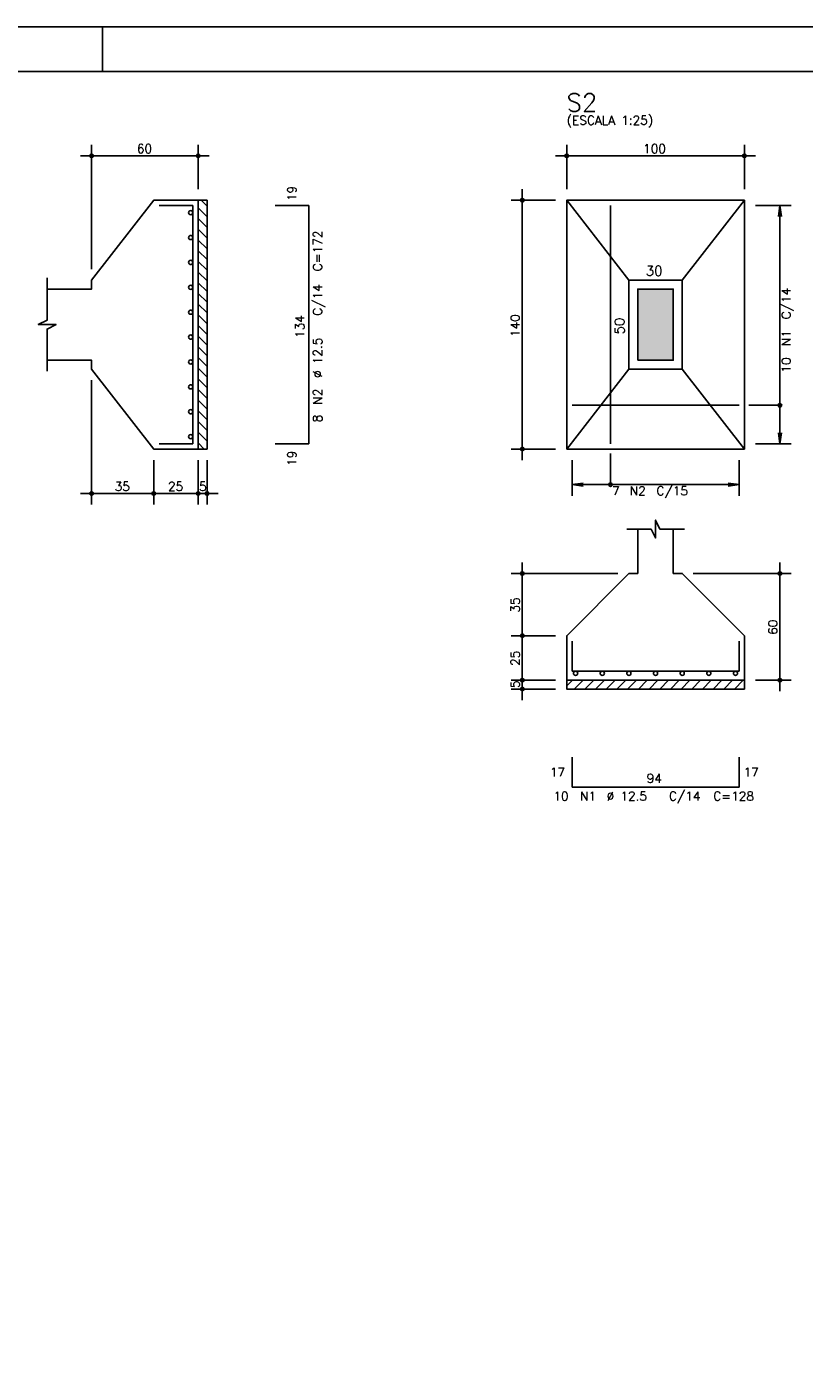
# Model space of a CAD drawing. Extents: x 0 to 84.1, y 0 to 59.4.
# Tile 5 of 6: x 45.4 to 62.9, y 29.1 to 59.4. Entities that reach past the tile are written whole.
import ezdxf

# ---------------------------------------------------------------- set-up
doc = ezdxf.new("R2010")
doc.units = 0
doc.header["$MEASUREMENT"] = 0
for name, color, linetype in [('1', 1, 'CONTINUOUS'), ('2', 2, 'CONTINUOUS'), ('3', 3, 'CONTINUOUS'), ('6', 6, 'CONTINUOUS'), ('7', 7, 'CONTINUOUS'), ('9', 9, 'CONTINUOUS')]:
    doc.layers.add(name, color=color, linetype=linetype)
doc.styles.get("Standard").update_dxf_attribs({"font": 'ROMANS.SHX'})

msp = doc.modelspace()

# ---------------------------------------------------------------- linework, layer by layer
at = {"layer": '1', "linetype": 'Continuous'}
for p, q in [((49.321509, 55.5), (49.4552, 55.366309)), ((49.2552, 55.325893), (49.4552, 55.125893)), ((49.2552, 55.085477), (49.4552, 54.885477)), ((49.2552, 54.84506), (49.4552, 54.64506)), ((49.2552, 54.604644), (49.4552, 54.404644)), ((49.2552, 54.364228), (49.4552, 54.164228)), ((49.2552, 54.123811), (49.4552, 53.923811)), ((49.2552, 53.883395), (49.4552, 53.683395)), ((49.2552, 53.642979), (49.4552, 53.442979)), ((49.2552, 53.402562), (49.4552, 53.202562)), ((49.2552, 53.162146), (49.4552, 52.962146)), ((49.2552, 52.92173), (49.4552, 52.72173)), ((49.2552, 52.681314), (49.4552, 52.481314)), ((49.2552, 52.440897), (49.4552, 52.240897)), ((49.2552, 52.200481), (49.4552, 52.000481)), ((49.2552, 51.960065), (49.4552, 51.760065)), ((49.2552, 51.719648), (49.4552, 51.519648)), ((49.2552, 51.479232), (49.4552, 51.279232)), ((49.2552, 51.238816), (49.4552, 51.038816)), ((49.2552, 50.998399), (49.4552, 50.798399)), ((49.2552, 50.757983), (49.4552, 50.557983)), ((49.2552, 50.517567), (49.4552, 50.317567)), ((49.2552, 50.277151), (49.4552, 50.077151)), ((49.2552, 50.036734), (49.391934, 49.9)), ((57.5528, 44.570319), (57.682481, 44.7)), ((57.722897, 44.5), (57.922897, 44.7)), ((57.963313, 44.5), (58.163313, 44.7)), ((58.203729, 44.5), (58.403729, 44.7)), ((58.444146, 44.5), (58.644146, 44.7)), ((58.684562, 44.5), (58.884562, 44.7)), ((58.924978, 44.5), (59.124978, 44.7)), ((59.165395, 44.5), (59.365395, 44.7)), ((59.405811, 44.5), (59.605811, 44.7)), ((59.646227, 44.5), (59.846227, 44.7)), ((59.886644, 44.5), (60.086644, 44.7)), ((60.12706, 44.5), (60.32706, 44.7)), ((60.367476, 44.5), (60.567476, 44.7)), ((60.607892, 44.5), (60.807892, 44.7)), ((60.848309, 44.5), (61.048309, 44.7)), ((61.088725, 44.5), (61.288725, 44.7)), ((61.329141, 44.5), (61.529141, 44.7))]:
    msp.add_line(p, q, dxfattribs=at)
for points in [[(49.2552, 49.9), (49.2552, 55.5), (49.4552, 55.5), (49.4552, 49.9), (49.2552, 49.9)], [(57.5528, 44.7), (61.5528, 44.7), (61.5528, 44.5), (57.5528, 44.5), (57.5528, 44.7)]]:
    msp.add_lwpolyline(points, dxfattribs=at)
at = {"layer": '2', "linetype": 'Continuous'}
for p, q in [((84.100006, 59.400002), (0, 59.400002)), ((47.100006, 58.400002), (47.100006, 59.400002)), ((46.8552, 53.95), (46.8552, 56.75)), ((49.2552, 55.75), (49.2552, 56.75)), ((57.5528, 55.75), (57.5528, 56.75)), ((61.5528, 55.75), (61.5528, 56.75)), ((49.5052, 56.5), (46.6052, 56.5)), ((57.3028, 56.5), (61.8028, 56.5)), ((56.5528, 49.65), (56.5528, 55.75)), ((49.2552, 55.5), (49.2552, 55.5)), ((57.3028, 55.5), (56.3028, 55.5)), ((57.5528, 55.5), (57.5528, 55.5)), ((57.5528, 55.5), (57.5528, 55.5)), ((61.5528, 55.5), (61.5528, 55.5)), ((61.5528, 55.38), (61.5528, 55.38)), ((61.8028, 55.38), (62.6028, 55.38)), ((62.3528, 55.38), (62.320168, 55.132139)), ((62.3528, 50.02), (62.3528, 55.38)), ((62.3528, 55.38), (62.385432, 55.132139)), ((46.8552, 53.7), (46.8552, 53.7)), ((46.8552, 51.7), (46.8552, 51.7)), ((46.8552, 51.45), (46.8552, 48.65)), ((61.5528, 50.02), (61.5528, 50.02)), ((61.8028, 50.02), (62.6028, 50.02)), ((62.3528, 50.02), (62.320168, 50.267861)), ((62.3528, 50.02), (62.385432, 50.267861)), ((48.2552, 49.9), (48.2552, 49.9)), ((48.2552, 49.9), (48.2552, 49.9)), ((49.2552, 49.9), (49.2552, 49.9)), ((49.2552, 49.9), (49.2552, 49.9)), ((49.4552, 49.9), (49.4552, 49.9)), ((57.3028, 49.9), (56.3028, 49.9)), ((57.5528, 49.9), (57.5528, 49.9)), ((57.6728, 49.9), (57.6728, 49.9)), ((61.4328, 49.9), (61.4328, 49.9)), ((48.2552, 49.65), (48.2552, 48.65)), ((48.2552, 49.65), (48.2552, 48.65)), ((49.2552, 49.65), (49.2552, 48.65)), ((49.2552, 49.65), (49.2552, 48.65)), ((49.4552, 49.65), (49.4552, 48.65)), ((57.6728, 49.65), (57.6728, 48.85)), ((61.4328, 49.65), (61.4328, 48.85)), ((57.6728, 49.1), (57.920661, 49.132632)), ((57.6728, 49.1), (61.4328, 49.1)), ((57.6728, 49.1), (57.920661, 49.067368)), ((61.4328, 49.1), (61.184939, 49.132632)), ((61.4328, 49.1), (61.184939, 49.067368)), ((48.5052, 48.9), (46.6052, 48.9)), ((49.5052, 48.9), (48.0052, 48.9)), ((49.0052, 48.9), (49.7052, 48.9)), ((56.5528, 45.45), (56.5528, 47.35)), ((62.3528, 44.45), (62.3528, 47.35)), ((58.7028, 47.1), (56.3028, 47.1)), ((58.9528, 47.1), (58.9528, 47.1)), ((60.1528, 47.1), (60.1528, 47.1)), ((60.4028, 47.1), (62.6028, 47.1)), ((56.5528, 44.45), (56.5528, 45.95)), ((57.3028, 45.7), (56.3028, 45.7)), ((57.3028, 45.7), (56.3028, 45.7)), ((57.5528, 45.7), (57.5528, 45.7)), ((57.5528, 45.7), (57.5528, 45.7)), ((56.5528, 44.25), (56.5528, 44.95)), ((57.3028, 44.7), (56.3028, 44.7)), ((57.3028, 44.7), (56.3028, 44.7)), ((57.5528, 44.7), (57.5528, 44.7)), ((57.5528, 44.7), (57.5528, 44.7)), ((61.5528, 44.7), (61.5528, 44.7)), ((61.8028, 44.7), (62.6028, 44.7)), ((57.3028, 44.5), (56.3028, 44.5)), ((57.5528, 44.5), (57.5528, 44.5))]:
    msp.add_line(p, q, dxfattribs=at)
for points in [[(83.100006, 1), (2.5, 1), (2.5, 58.400002), (83.100006, 58.400002), (83.100006, 1)], [(45.8552, 51.9), (46.8552, 51.9), (46.8552, 51.7), (48.2552, 49.9), (49.2552, 49.9), (49.2552, 55.5), (48.2552, 55.5), (46.8552, 53.7), (46.8552, 53.5), (45.8552, 53.5)], [(57.5528, 49.9), (61.5528, 49.9), (61.5528, 55.5), (57.5528, 55.5), (57.5528, 49.9)], [(58.9528, 53.7), (57.5528, 55.5)], [(60.1528, 53.7), (61.5528, 55.5)], [(45.8552, 51.65), (45.8552, 52.6), (46.0552, 52.7), (45.6552, 52.7), (45.8552, 52.8), (45.8552, 53.75)], [(58.9528, 51.7), (60.1528, 51.7), (60.1528, 53.7), (58.9528, 53.7), (58.9528, 51.7)], [(59.1528, 51.9), (59.9528, 51.9), (59.9528, 53.5), (59.1528, 53.5), (59.1528, 51.9)], [(58.9528, 51.7), (57.5528, 49.9)], [(60.1528, 51.7), (61.5528, 49.9)], [(62.3528, 50.885), (61.6528, 50.885)], [(58.5378, 49.1), (58.5378, 49.8)], [(58.9028, 48.1), (59.4528, 48.1), (59.5528, 47.9), (59.5528, 48.3), (59.6528, 48.1), (60.2028, 48.1)], [(59.1528, 48.1), (59.1528, 47.1), (58.9528, 47.1), (57.5528, 45.7), (57.5528, 44.7), (61.5528, 44.7), (61.5528, 45.7), (60.1528, 47.1), (59.9528, 47.1), (59.9528, 48.1)]]:
    msp.add_lwpolyline(points, dxfattribs=at)
for centre, radius in [((46.8552, 56.5), 0.04), ((46.8552, 56.5), 0.02), ((49.2552, 56.5), 0.04), ((49.2552, 56.5), 0.02), ((57.5528, 56.5), 0.04), ((57.5528, 56.5), 0.02), ((61.5528, 56.5), 0.04), ((61.5528, 56.5), 0.02), ((56.5528, 55.5), 0.04), ((56.5528, 55.5), 0.02), ((62.3528, 50.885), 0.04), ((56.5528, 49.9), 0.04), ((56.5528, 49.9), 0.02), ((58.5378, 49.1), 0.04), ((46.8552, 48.9), 0.04), ((46.8552, 48.9), 0.02), ((48.2552, 48.9), 0.04), ((48.2552, 48.9), 0.04), ((48.2552, 48.9), 0.02), ((48.2552, 48.9), 0.02), ((49.2552, 48.9), 0.04), ((49.2552, 48.9), 0.04), ((49.2552, 48.9), 0.02), ((49.2552, 48.9), 0.02), ((49.4552, 48.9), 0.04), ((49.4552, 48.9), 0.02), ((56.5528, 47.1), 0.04), ((56.5528, 47.1), 0.02), ((62.3528, 47.1), 0.04), ((62.3528, 47.1), 0.02), ((56.5528, 45.7), 0.04), ((56.5528, 45.7), 0.04), ((56.5528, 45.7), 0.02), ((56.5528, 45.7), 0.02), ((56.5528, 44.7), 0.04), ((56.5528, 44.7), 0.04), ((56.5528, 44.5), 0.04), ((56.5528, 44.7), 0.02), ((56.5528, 44.7), 0.02), ((62.3528, 44.7), 0.04), ((62.3528, 44.7), 0.02), ((56.5528, 44.5), 0.02)]:
    msp.add_circle(centre, radius, dxfattribs=at)
at = {"layer": '3', "linetype": 'Continuous'}
for centre in [(49.087815, 55.22), (49.087815, 54.66), (49.087815, 54.1), (49.087815, 53.54), (49.087815, 52.98), (49.087815, 52.42), (49.087815, 51.86), (49.087815, 51.3), (49.087815, 50.74), (49.087815, 50.18), (57.7528, 44.852615), (58.3528, 44.852615), (58.9528, 44.852615), (59.5528, 44.852615), (60.1528, 44.852615), (60.7528, 44.852615), (61.3528, 44.852615)]:
    msp.add_circle(centre, 0.047385, dxfattribs=at)
at = {"layer": '6', "linetype": 'Continuous'}
for p, q in [((49.1352, 55.38), (48.3752, 55.38)), ((49.1352, 50.02), (49.1352, 55.38)), ((51.7452, 55.38), (50.9852, 55.38)), ((51.7452, 50.02), (51.7452, 55.38)), ((58.5378, 50.02), (58.5378, 55.38)), ((57.6728, 50.885), (61.4328, 50.885)), ((48.3752, 50.02), (49.1352, 50.02)), ((50.9852, 50.02), (51.7452, 50.02)), ((57.6728, 45.58), (57.6728, 44.9)), ((61.4328, 44.9), (61.4328, 45.58)), ((57.6728, 44.9), (61.4328, 44.9)), ((57.6728, 42.97), (57.6728, 42.29)), ((61.4328, 42.29), (61.4328, 42.97)), ((57.6728, 42.29), (61.4328, 42.29))]:
    msp.add_line(p, q, dxfattribs=at)
at = {"layer": '9', "linetype": 'Continuous'}
for points in [[(59.1528, 51.9), (59.9528, 51.9), (59.9528, 53.5)], [(59.1528, 51.9), (59.9528, 53.5), (59.1528, 53.5)], [(59.1528, 51.9), (59.1528, 53.5), (59.1528, 51.9)]]:
    msp.add_solid(points, dxfattribs=at)

# ---------------------------------------------------------------- texts
at = {"layer": '2', "linetype": 'Continuous'}
for s, height, p in [('(ESCALA 1:25)', 0.2, (57.5528, 57.2)), ('60', 0.2, (47.8752, 56.56)), ('100', 0.2, (59.2728, 56.56)), ('30', 0.22, (59.3328, 53.8)), ('35', 0.2, (47.3752, 48.96)), ('25', 0.2, (48.5752, 48.96)), ('5', 0.2, (49.2752, 48.96)), ('C/15', 0.2, (59.5728, 48.86)), ('7', 0.2, (58.5728, 48.86)), ('N2', 0.2, (58.9728, 48.86)), ('17', 0.2, (57.1728, 42.53)), ('17', 0.2, (61.5328, 42.53)), ('94', 0.2, (59.3528, 42.39)), ('10', 0.2, (57.2528, 41.99)), ('N1', 0.2, (57.8528, 41.99)), ('%%c 12.5', 0.2, (58.4528, 41.99)), ('C/14', 0.2, (59.8528, 41.99)), ('C=128', 0.2, (60.8528, 41.99))]:
    msp.add_text(s, height=height, dxfattribs=at).set_placement(p)
for s, height, p in [('19', 0.2, (51.4652, 55.48)), ('C=172', 0.2, (52.0452, 53.9)), ('C/14', 0.2, (52.0452, 52.9)), ('C/14', 0.2, (62.5928, 52.82)), ('134', 0.2, (51.6452, 52.4)), ('140', 0.2, (56.4928, 52.42)), ('50', 0.22, (58.8528, 52.48)), ('N1', 0.2, (62.5928, 52.22)), ('%%c 12.5', 0.2, (52.0452, 51.5)), ('10', 0.2, (62.5928, 51.62)), ('N2', 0.2, (52.0452, 50.9)), ('8', 0.2, (52.0452, 50.5)), ('19', 0.2, (51.4652, 49.52)), ('35', 0.2, (56.4928, 46.22)), ('60', 0.2, (62.2928, 45.72)), ('25', 0.2, (56.4928, 45.02)), ('5', 0.2, (56.4928, 44.52))]:
    msp.add_text(s, height=height, rotation=90, dxfattribs=at).set_placement(p)
at = {"layer": '7', "linetype": 'Continuous'}
msp.add_text('S2', height=0.4, dxfattribs=at).set_placement((57.5528, 57.5))

doc.saveas('drawing.dxf')
